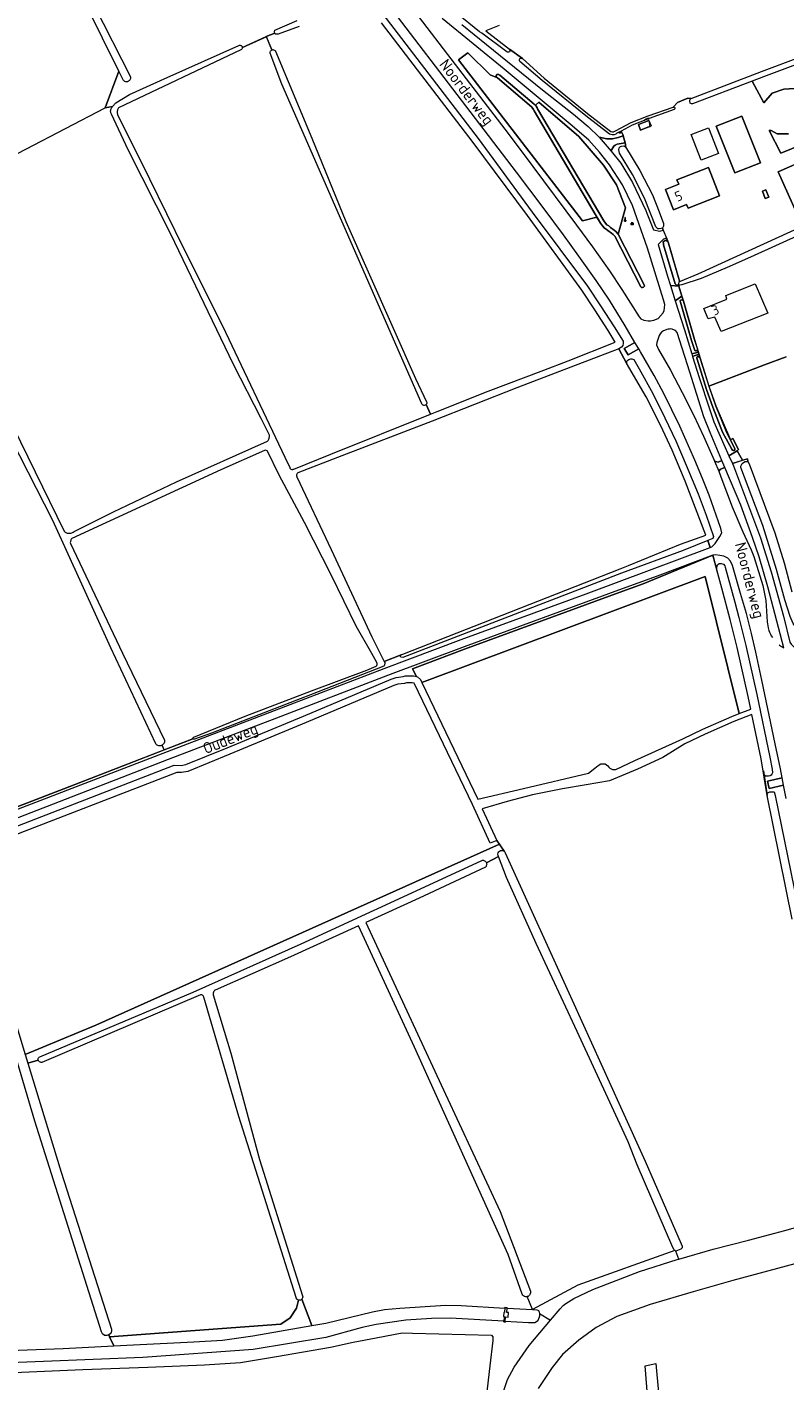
# Model space of a CAD drawing. Header units: metres. Extents: x 209813 to 223847, y 571801 to 587119.
# Tile 79 of 256: x 213337 to 213643, y 575029 to 575575. Entities that reach past the tile are written whole.
import ezdxf
from ezdxf.enums import TextEntityAlignment as Align

# ---------------------------------------------------------------- set-up
doc = ezdxf.new("R2010")
doc.units = ezdxf.units.M
for name, color, linetype, lineweight in [('B-RO-GR-BEPLANTING_CULTUUR_BOSPLANTSOEN-GV', 8, 'Continuous', 0), ('B-RO-GR-GRAS-GV', 8, 'Continuous', 0), ('B-RO-GR-GROENVOORZIENING-GV', 8, 'Continuous', 0), ('B-RO-GR-HOUTWAL-GV', 8, 'Continuous', 0), ('B-RO-IE-MEUBILAIR_WATERWEGMEUBILAIR-S', 8, 'Continuous', 0), ('B-RO-KL-BRANDSTOF_LOCATIEPAAL-S', 8, 'Continuous', 0), ('B-RO-KL-DATA_CAI-S', 8, 'Continuous', 0), ('B-RO-KW-KUNSTWERK_STUW-GV', 8, 'Continuous', 0), ('B-RO-OG-BEBOUWING-GV', 8, 'Continuous', 0), ('B-RO-OG-BEBOUWING-T18', 8, 'Continuous', 0), ('B-RO-OG-TERREIN_ERF-GV', 8, 'Continuous', 0), ('B-RO-OG-TOPOGRAFIE-T18', 8, 'Continuous', 0), ('B-RO-OG-WATER_GREPPEL-GV', 8, 'Continuous', 0), ('B-RO-OG-WEG-GV', 8, 'Continuous', 0), ('B-RO-VH-ONVERHARD-GV', 8, 'Continuous', 0), ('B-RO-VH-VERHARDING_PUIN-GV', 8, 'Continuous', 0), ('B-RO-VH-VERHARDING_STRAATBAKSTEEN-GV', 8, 'Continuous', 0), ('B-RO-VH-VERHARDING_TEGEL-GV', 8, 'Continuous', 0)]:
    doc.layers.add(name, color=color, linetype=linetype, lineweight=lineweight)
doc.styles.add('NLCS-ISO', font='txt')
doc.styles.add('NLCS-ISO-M200-T18', font='txt', dxfattribs={"height": 0.36})

# ---------------------------------------------------------------- blocks, each defined once
blk = doc.blocks.new('SIE-WATER_VERKLIKKER_TRANSPORTLEIDING-SO')
at = {"color": 0, "linetype": 'ByBlock', "lineweight": 18}
blk.add_circle((0, 0), 1.5, dxfattribs=at)
at = {"color": 0, "linetype": 'ByBlock', "lineweight": 18, "style": 'NLCS-ISO'}
blk.add_text('vt', height=1.5, dxfattribs=at).set_placement((0, 0), align=Align.MIDDLE_CENTER)
blk = doc.blocks.new('SKL-DATA_SIGNAAL_CAIKAST-SO')
at = {"color": 0, "linetype": 'ByBlock', "lineweight": 18}
for points in [[(-2, 2), (2, 2), (2, 1.68), (-2, 1.68)], [(-2, 1.52), (2, 1.52), (2, -2), (-2, -2)]]:
    blk.add_lwpolyline(points, close=True, dxfattribs=at)
at = {"color": 0, "linetype": 'ByBlock', "lineweight": 18, "style": 'NLCS-ISO'}
blk.add_text('cai', height=1.5, dxfattribs=at).set_placement((0, 0), align=Align.MIDDLE_CENTER)
blk = doc.blocks.new('SIE-WATER_WATERSTANDMETER-SO')
h = blk.add_hatch(color=256)
h.dxf.hatch_style = 1
h.paths.add_polyline_path([(0, 5.2), (-0.5, 5.2), (-0.5, 4.7), (0, 4.7)])
h = blk.add_hatch(color=256)
h.dxf.hatch_style = 1
h.paths.add_polyline_path([(0, 4.2), (-0.5, 4.2), (-0.5, 3.8), (0, 3.8)])
h = blk.add_hatch(color=256)
h.dxf.hatch_style = 1
h.paths.add_polyline_path([(0, 3.3), (-0.5, 3.3), (-0.5, 2.8), (0, 2.8)])
h = blk.add_hatch(color=256)
h.dxf.hatch_style = 1
h.paths.add_polyline_path([(0, 2.3), (-0.5, 2.3), (-0.5, 1.9), (0, 1.9)])
h = blk.add_hatch(color=256)
h.dxf.hatch_style = 1
h.paths.add_polyline_path([(0, 1.4), (-0.5, 1.4), (-0.5, 0.9), (0, 0.9)])
h = blk.add_hatch(color=256)
h.dxf.hatch_style = 1
h.paths.add_polyline_path([(0, 0.4), (-0.5, 0.4), (-0.5, 0), (0, 0)])
h = blk.add_hatch(color=256)
h.dxf.hatch_style = 1
h.paths.add_polyline_path([(0.5, 5.6), (0, 5.6), (0, 5.2), (0.5, 5.2)])
h = blk.add_hatch(color=256)
h.dxf.hatch_style = 1
h.paths.add_polyline_path([(0.5, 4.7), (0, 4.7), (0, 4.2), (0.5, 4.2)])
h = blk.add_hatch(color=256)
h.dxf.hatch_style = 1
h.paths.add_polyline_path([(0.5, 3.8), (0, 3.8), (0, 3.3), (0.5, 3.3)])
h = blk.add_hatch(color=256)
h.dxf.hatch_style = 1
h.paths.add_polyline_path([(0.5, 2.8), (0, 2.8), (0, 2.3), (0.5, 2.3)])
h = blk.add_hatch(color=256)
h.dxf.hatch_style = 1
h.paths.add_polyline_path([(0.5, 1.9), (0, 1.9), (0, 1.4), (0.5, 1.4)])
h = blk.add_hatch(color=256)
h.dxf.hatch_style = 1
h.paths.add_polyline_path([(0.5, 0.9), (0, 0.9), (0, 0.4), (0.5, 0.4)])
h = blk.add_hatch(color=256)
h.dxf.hatch_style = 1
h.paths.add_polyline_path([(0, -0.5), (-0.5, -0.5), (-0.5, -1), (0, -1)])
h = blk.add_hatch(color=256)
h.dxf.hatch_style = 1
h.paths.add_polyline_path([(0, -1.4), (-0.5, -1.4), (-0.5, -1.9), (0, -1.9)])
h = blk.add_hatch(color=256)
h.dxf.hatch_style = 1
h.paths.add_polyline_path([(0, -2.4), (-0.5, -2.4), (-0.5, -2.9), (0, -2.9)])
h = blk.add_hatch(color=256)
h.dxf.hatch_style = 1
h.paths.add_polyline_path([(0.5, 0), (0, 0), (0, -0.5), (0.5, -0.5)])
h = blk.add_hatch(color=256)
h.dxf.hatch_style = 1
h.paths.add_polyline_path([(0.5, -1), (0, -1), (0, -1.4), (0.5, -1.4)])
h = blk.add_hatch(color=256)
h.dxf.hatch_style = 1
h.paths.add_polyline_path([(0.5, -1.9), (0, -1.9), (0, -2.4), (0.5, -2.4)])
blk.add_lwpolyline([(0.5, -2.8), (0.5, 5.6), (-0.5, 5.6), (-0.5, -2.8)])
for points in [[(0.5, 5.6), (0, 5.6), (0, 5.2), (0.5, 5.2)], [(0.5, 5.2), (0, 5.2), (0, 4.7), (0.5, 4.7)], [(0.5, 4.7), (0, 4.7), (0, 4.2), (0.5, 4.2)], [(0.5, 4.2), (0, 4.2), (0, 3.8), (0.5, 3.8)], [(0.5, 3.8), (0, 3.8), (0, 3.3), (0.5, 3.3)], [(0.5, 3.3), (0, 3.3), (0, 2.8), (0.5, 2.8)], [(0.5, 2.8), (0, 2.8), (0, 2.3), (0.5, 2.3)], [(0.5, 2.3), (0, 2.3), (0, 1.9), (0.5, 1.9)], [(0.5, 1.9), (0, 1.9), (0, 1.4), (0.5, 1.4)], [(0.5, 1.4), (0, 1.4), (0, 0.9), (0.5, 0.9)], [(0.5, 0.9), (0, 0.9), (0, 0.4), (0.5, 0.4)], [(0.5, 0.4), (0, 0.4), (0, 0), (0.5, 0)], [(0.5, 0), (0, 0), (0, -0.5), (0.5, -0.5)], [(0.5, -0.5), (0, -0.5), (0, -1), (0.5, -1)], [(0.5, -1), (0, -1), (0, -1.4), (0.5, -1.4)], [(0.5, -1.4), (0, -1.4), (0, -1.9), (0.5, -1.9)], [(0.5, -1.9), (0, -1.9), (0, -2.4), (0.5, -2.4)], [(0.5, -2.4), (0, -2.4), (0, -2.9), (0.5, -2.9)]]:
    blk.add_lwpolyline(points, close=True)
for centre, radius, start, end in [((-1.6, -0.1), 0.381, 16.8947, 163.1053), ((-0.1, -0.1), 0.381, 16.8947, 163.1053), ((1.4, -0.1), 0.381, 16.8947, 163.1053), ((-2.3, 0.1), 0.413, 196.8947, 343.1053), ((-0.8, 0.1), 0.391, 196.8947, 343.1053), ((0.7, 0.1), 0.391, 196.8947, 343.1053), ((2.2, 0.1), 0.413, 196.8947, 343.1053)]:
    blk.add_arc(centre, radius, start, end)

msp = doc.modelspace()

# ---------------------------------------------------------------- linework, layer by layer
at = {"layer": 'B-RO-GR-BEPLANTING_CULTUUR_BOSPLANTSOEN-GV', "flags": 128}
for points in [[(213566.362, 575499.593), (213541.693, 575541.374), (213541.487, 575541.806), (213541.185, 575542.292), (213540.628, 575542.928), (213526.88, 575554.57), (213523.971, 575555.827), (213514.969, 575564.77), (213511.25, 575561.865), (213561.234, 575496.912), (213567.043, 575498.445)], [(213575.567, 575491.589), (213578.619, 575502.246), (213574.997, 575511.523), (213569.741, 575519.441), (213559.722, 575531.023), (213543.621, 575544.86), (213542.209, 575543.552), (213542.475, 575543.248), (213542.893, 575542.574), (213543.107, 575542.126), (213569.821, 575496.897), (213570.478, 575495.977), (213571.074, 575495.298), (213571.789, 575494.888), (213572.45, 575494.267), (213573.961, 575493.226), (213574.654, 575492.598)]]:
    msp.add_lwpolyline(points, close=True, dxfattribs=at)
at = {"layer": 'B-RO-GR-GRAS-GV', "flags": 128}
for points in [[(213241.158, 575594.851), (213252.576, 575572.253), (213277.59, 575521.965), (213288.572, 575500.916), (213368.702, 575542.583), (213374.17, 575557.375), (213354.432, 575597.375)], [(213527.641, 575575.707), (213522.237, 575573.561), (213531.71, 575566.25), (213536.98, 575562.39), (213545.719, 575554.447), (213563.252, 575540.211), (213572.691, 575532.96), (213573.276, 575532.81), (213573.726, 575532.81), (213574.024, 575532.962), (213574.469, 575533.289), (213580.79, 575536.677), (213587.758, 575539.344), (213597.825, 575542.811), (213599.521, 575544.657), (213603.754, 575546.443), (213605.02, 575546.357), (213633.476, 575557.147), (213715.165, 575587.965)], [(213713.73, 575584.873), (213634.278, 575555.032), (213629.668, 575553.278), (213634.314, 575544.549), (213637.753, 575548.385), (213642.383, 575550.105), (213646.749, 575550.37)], [(213320.853, 575255.864), (213352.057, 575267.853), (213392.507, 575283.568), (213391.684, 575285.451), (213391.507, 575285.358), (213391.322, 575285.285), (213391.129, 575285.231), (213390.933, 575285.197), (213390.733, 575285.184), (213390.534, 575285.192), (213390.336, 575285.221), (213389.956, 575285.34), (213389.608, 575285.535), (213389.451, 575285.659), (213389.309, 575285.798), (213389.163, 575285.977), (213371.002, 575324.707), (213347.638, 575376.081), (213327.681, 575415.022), (213311.739, 575447.345), (213286.353, 575496.128), (213280.196, 575509.477), (213246.662, 575577.041)], [(213447.005, 575575.373), (213438.487, 575572.215), (213437.313, 575572.302), (213437.161, 575572.681), (213433.699, 575571.259), (213435.954, 575565.901), (213436.141, 575565.964), (213436.381, 575565.996), (213436.623, 575565.976), (213436.965, 575565.854), (213437.165, 575565.716), (213437.331, 575565.54), (213437.457, 575565.332), (213452.101, 575530.274), (213465.724, 575496.643), (213493.903, 575433.353), (213498.362, 575423.885), (213498.413, 575423.675), (213498.405, 575423.352), (213498.298, 575423.048), (213498.164, 575422.857), (213499.967, 575418.999), (213502.552, 575420.042), (213523.199, 575428.2), (213545.671, 575436.727), (213555.455, 575440.538), (213574.337, 575448.036), (213571.584, 575452.689), (213566.184, 575461.092), (213560.895, 575469.041), (213539.086, 575499.152), (213517.09, 575528.513), (213480.084, 575576.788)], [(213322.67, 575431.793), (213352.117, 575371.841), (213352.337, 575371.629), (213352.578, 575371.441), (213352.837, 575371.28), (213353.112, 575371.146), (213353.399, 575371.042), (213353.695, 575370.968), (213353.998, 575370.926), (213354.303, 575370.916), (213354.608, 575370.938), (213354.909, 575370.991), (213355.203, 575371.076), (213355.486, 575371.19), (213355.755, 575371.334), (213356.143, 575371.613), (213372.049, 575379.588), (213397.473, 575391.689), (213434.218, 575408.065), (213434.417, 575408.332), (213434.587, 575408.618), (213434.726, 575408.921), (213434.833, 575409.236), (213434.906, 575409.561), (213434.945, 575409.891), (213434.949, 575410.224), (213434.929, 575410.476), (213431.581, 575417.19), (213420.441, 575439.075), (213395.048, 575491.878), (213378.027, 575525.549), (213371.198, 575539.927), (213371.081, 575540.194), (213370.992, 575540.472), (213370.933, 575540.758), (213370.904, 575541.048), (213370.906, 575541.34), (213370.938, 575541.63), (213371, 575541.915), (213371.092, 575542.192), (213371.212, 575542.458), (213371.367, 575542.722), (213371.678, 575543.063), (213368.702, 575542.583)], [(213644.368, 575531.981), (213639.738, 575531.981), (213637.356, 575533.437), (213636.563, 575533.437), (213641.193, 575524.308), (213664.079, 575533.569)], [(213666.328, 575528.277), (213640.134, 575516.768), (213649.924, 575494.807)], [(213643.421, 575442.161), (213634.584, 575438.88), (213612.219, 575430.297), (213615.022, 575422.293), (213620.965, 575408.614), (213621.794, 575409.194), (213624.122, 575404.696), (213623.646, 575404.22), (213625.793, 575400.363), (213627.72, 575400.992), (213627.932, 575399.828), (213628.408, 575398.981), (213638.78, 575371.094), (213642.59, 575359.029), (213645.606, 575347.281)], [(213392.507, 575283.568), (213404.115, 575288.077), (213404.083, 575288.231), (213404.189, 575288.524), (213404.333, 575288.634), (213404.5, 575288.675), (213425.134, 575297.101), (213451.856, 575307.439), (213474.196, 575315.771), (213477.987, 575317.285), (213478.24, 575317.623), (213478.377, 575318.022), (213478.383, 575318.444), (213478.268, 575318.826), (213476.305, 575322.488), (213469.954, 575333.441), (213460.007, 575353.854), (213449.044, 575375.219), (213438.862, 575394.389), (213434.187, 575404.005), (213433.997, 575404.175), (213433.656, 575404.347), (213433.279, 575404.405), (213432.903, 575404.344), (213415.299, 575396.535), (213355.209, 575368.862), (213355.044, 575368.614), (213354.905, 575368.351), (213354.795, 575368.074), (213354.714, 575367.787), (213354.664, 575367.494), (213354.644, 575367.196), (213354.66, 575366.858), (213375.756, 575322.53), (213392.571, 575287.51), (213392.605, 575287.313), (213392.618, 575287.114), (213392.61, 575286.915), (213392.581, 575286.717), (213392.462, 575286.337), (213392.374, 575286.158), (213392.267, 575285.989), (213392.143, 575285.832), (213392.004, 575285.689), (213391.684, 575285.451)], [(213526.605, 575247.085), (213524.035, 575245.908), (213516.852, 575261.592), (213493.519, 575310.264), (213493.335, 575310.437), (213492.556, 575310.625), (213490.902, 575310.665), (213490.224, 575310.582), (213489.387, 575310.398), (213486.75, 575310.064), (213485.121, 575309.471), (213449.731, 575294.588), (213418.983, 575281.845)], [(213645.829, 575215.239), (213635.714, 575265.155), (213633.272, 575279.916), (213629.524, 575297.861), (213622.303, 575295.034), (213610.726, 575289.909), (213602.521, 575285.977), (213593.667, 575280.556), (213583.348, 575275.794), (213572.103, 575271.031), (213562.71, 575269.444), (213553.185, 575267.856), (213541.015, 575265.475), (213530.828, 575262.697), (213520.786, 575259.792)], [(213418.983, 575281.845), (213402.048, 575274.889), (213399.537, 575274.427), (213397.605, 575274.409), (213325.828, 575246.726), (213316.007, 575242.419), (213311.754, 575240.143), (213311.747, 575239.755), (213324.386, 575200.435), (213336.462, 575160.726), (213364.907, 575172.47), (213527.686, 575245.505), (213526.605, 575247.085)], [(213520.786, 575259.792), (213526.605, 575247.085), (213529.594, 575242.715)], [(213598.525, 575081.664), (213598.21, 575081.887), (213597.698, 575082.835), (213583.222, 575116.263), (213579.661, 575125.504), (213559.091, 575170.004), (213542.51, 575205.454), (213530.513, 575232.083), (213527.404, 575240.503), (213522.469, 575238.024), (213522.554, 575237.703), (213522.57, 575237.539), (213522.551, 575237.209), (213522.516, 575237.048), (213522.397, 575236.741), (213522.313, 575236.598)], [(213530.095, 575241.983), (213557.02, 575182.626), (213576.545, 575139.636), (213586.542, 575117.701), (213601.017, 575084.273), (213601.374, 575083.367), (213601.393, 575082.789), (213601.263, 575082.554), (213600.917, 575082.233), (213598.844, 575081.437)], [(213522.313, 575236.598), (213522.216, 575236.465), (213522.043, 575236.284), (213495.341, 575223.737), (213473.847, 575213.944), (213505.972, 575144.639), (213528.046, 575097.436), (213540.183, 575065.211), (213540.237, 575064.953), (213540.246, 575064.588), (213540.178, 575064.23), (213540.038, 575063.893), (213539.831, 575063.593), (213539.565, 575063.343), (213539.254, 575063.153), (213538.964, 575063.048)], [(213369.42, 575047.371), (213368.467, 575047.424), (213367.621, 575047.979), (213367.272, 575048.888), (213340.366, 575133.859), (213325.667, 575182.987), (213321.361, 575199.37)], [(213370.504, 575046.845), (213439.52, 575051.952), (213443.356, 575054.466), (213445.87, 575058.434), (213446.68, 575061.634), (213446.385, 575061.76), (213446.161, 575061.924), (213445.976, 575062.132), (213445.789, 575062.503), (213445.74, 575062.717), (213422.669, 575135.709), (213408.46, 575183.819), (213408.416, 575184.043), (213408.326, 575184.254), (213408.115, 575184.524), (213407.932, 575184.661), (213407.724, 575184.758), (213407.501, 575184.809), (213407.158, 575184.796), (213343.096, 575157.537), (213342.842, 575157.521), (213342.591, 575157.558), (213342.242, 575157.708), (213342.043, 575157.866), (213341.88, 575158.061), (213341.762, 575158.286), (213341.707, 575158.473), (213337.526, 575157.227), (213350.909, 575113.216), (213371.219, 575049.986)], [(213600.006, 575078.15), (213613.975, 575082.21), (213628.124, 575085.861), (213638.769, 575088.619), (213642.854, 575089.736), (213667.82, 575096.686)], [(213690.138, 575004.625), (213682.324, 575034.56), (213676.458, 575062.568), (213674.526, 575069.771), (213674.287, 575072.522), (213673.132, 575072.775), (213671.192, 575082.163), (213670.396, 575082.622), (213621.877, 575069.526), (213605.798, 575065.029), (213588.443, 575059.817), (213575.014, 575055.053), (213566.665, 575050.598), (213559.731, 575045.545), (213553.19, 575039.741), (213549.019, 575034.44), (213543.374, 575026.038)], [(213543.849, 575056.289), (213543.82, 575055.22), (213543.37, 575053.65), (213543.14, 575053.34), (213542.7, 575052.94), (213541.95, 575052.54), (213539.38, 575052.45), (213530.047, 575053.071), (213530.024, 575052.778), (213529.463, 575052.823), (213529.486, 575053.108), (213507.83, 575054.34), (213500.31, 575054.25), (213490.03, 575053.52), (213477.95, 575051.75), (213472.3, 575050.55), (213457.72, 575046.57), (213428.39, 575041.76), (213383.934, 575038.527), (213323.62, 575036.13), (213304.46, 575035.662), (213302.894, 575036.375), (213302.258, 575037.582)], [(213307.032, 575031.334), (213359.737, 575033.663), (213385.878, 575034.615), (213408.738, 575035.568), (213423.237, 575036.414), (213437.842, 575038.954), (213459.538, 575042.659), (213468.745, 575044.669), (213478.059, 575046.469), (213488.43, 575048.479), (213492.664, 575048.268), (213524.519, 575047.527), (213525.049, 575046.892), (213525.049, 575045.304), (213523.779, 575035.144), (213518.275, 574987.475)], [(213528.616, 575022.326), (213530.953, 575029.575), (213533.606, 575034.654), (213539.724, 575043.357), (213548.346, 575053.49)], [(213303.071, 575040.808), (213319.06, 575040.98), (213351.74, 575042.06), (213372.144, 575043.164), (213370.165, 575047.605), (213369.42, 575047.371)], [(213370.165, 575047.605), (213370.504, 575046.845)], [(213372.144, 575043.164), (213370.504, 575046.845)], [(213593.372, 574948.533), (213586.521, 575035.094), (213590.835, 575036.13), (213597.655, 574961.594)]]:
    msp.add_lwpolyline(points, dxfattribs=at)
for points in [[(213579.719, 575357.876), (213600.735, 575366.597), (213610.896, 575370.167), (213602.69, 575391.898), (213597.371, 575404.512), (213592.66, 575414.542), (213586.892, 575425.924), (213578.983, 575439.523), (213575.812, 575445.333), (213556.529, 575437.952), (213534.795, 575429.578), (213500.58, 575416.217), (213462.46, 575401.431), (213446.429, 575395.374), (213446.116, 575395.069), (213445.967, 575394.818), (213445.873, 575394.541), (213445.845, 575394.104), (213445.953, 575393.681), (213459.84, 575364.432), (213476.235, 575329.214), (213481.232, 575319.265), (213576.474, 575356.529)], [(213496.424, 575310.745), (213518.979, 575263.695), (213537.48, 575267.986), (213563.617, 575274.203), (213566.239, 575276.145), (213567.507, 575277.285), (213568.552, 575277.879), (213569.255, 575277.929), (213570.377, 575277.912), (213571.494, 575277.163), (213571.849, 575276.579), (213572.209, 575276.147), (213573.329, 575275.611), (213574.711, 575275.71), (213582.278, 575279.301), (213601.687, 575288.032), (213609.814, 575291.911), (213621.457, 575297.066), (213624.383, 575298.211), (213610.682, 575353.532)], [(213448.013, 575061.989), (213452.102, 575051.377), (213457.69, 575052.34), (213476.51, 575056.97), (213481.36, 575057.86), (213487.53, 575058.42), (213506, 575059.57), (213512.22, 575059.41), (213529.878, 575058.411), (213529.897, 575058.654), (213530.793, 575058.583), (213530.775, 575058.36), (213541.036, 575057.834), (213538.964, 575063.048), (213538.73, 575062.999), (213538.365, 575062.99), (213538.007, 575063.058), (213537.835, 575063.119), (213537.67, 575063.198), (213537.37, 575063.405), (213537.12, 575063.671), (213536.93, 575063.982), (213531.222, 575080.094), (213493.442, 575163.642), (213470.845, 575212.576), (213443.479, 575200.108), (213413.072, 575186.716), (213412.909, 575186.594), (213412.76, 575186.455), (213412.626, 575186.302), (213412.509, 575186.135), (213412.41, 575185.957), (213412.33, 575185.77), (213412.27, 575185.575), (213412.231, 575185.375), (213412.213, 575185.172), (213412.23, 575184.838), (213419.371, 575161.29), (213430.976, 575118.4), (213448.321, 575063.311), (213448.384, 575062.9), (213448.353, 575062.624), (213448.202, 575062.236)], [(213598.525, 575081.664), (213559.277, 575067.646), (213541.036, 575057.834), (213542.76, 575057.77), (213543.25, 575057.65), (213543.47, 575057.48), (213543.65, 575057.21), (213543.8, 575056.81), (213543.849, 575056.289), (213548.346, 575053.49), (213552.165, 575058.123), (213553.421, 575059.48), (213554.436, 575060.253), (213557.788, 575062.303), (213565.36, 575065.952), (213584.17, 575073.121), (213599.374, 575077.978), (213600.006, 575078.15), (213598.844, 575081.437)]]:
    msp.add_lwpolyline(points, close=True, dxfattribs=at)
at = {"layer": 'B-RO-GR-GRAS-GV'}
for points in [[(213529.594, 575242.715, -0.1497972), (213530.095, 575241.983)], [(213371.219, 575049.986, -0.3587427), (213370.165, 575047.605)]]:
    msp.add_lwpolyline(points, format="xyb", dxfattribs=at)
at = {"layer": 'B-RO-GR-GROENVOORZIENING-GV', "flags": 128}
for points in [[(213310.95, 575250.988), (213393.882, 575282.851), (213437.05, 575299.469), (213481.277, 575316.44), (213512.319, 575328.115), (213562.675, 575346.546), (213612.768, 575365.21), (213611.71, 575368.014), (213601.763, 575363.993), (213576.996, 575354.788), (213488.784, 575320.892), (213488.013, 575320.991), (213487.666, 575321.488), (213488.038, 575321.936), (213481.232, 575319.265), (213481.446, 575318.804), (213481.488, 575318.554), (213481.477, 575318.245), (213481.403, 575317.945), (213481.342, 575317.802), (213481.179, 575317.54), (213481.055, 575317.401), (213451.461, 575305.758), (213426.562, 575296.056), (213411.587, 575290.355), (213404.662, 575287.828), (213404.35, 575287.838), (213404.201, 575287.941), (213404.115, 575288.077), (213352.057, 575267.853), (213320.853, 575255.864)], [(213322.587, 575248.805), (213396.583, 575277.343), (213399.298, 575277.252), (213401.235, 575277.61), (213417.905, 575284.458), (213448.642, 575297.196), (213484.089, 575312.104), (213486.02, 575312.807), (213488.933, 575313.192), (213489.746, 575313.371), (213490.728, 575313.492), (213492.45, 575313.471), (213493.02, 575313.423), (213494.224, 575313.132), (213492.699, 575316.303), (213513.669, 575324.164), (213576.074, 575347.063), (213585.652, 575350.539), (213613.781, 575362.056), (213591.33, 575353.663), (213575.708, 575347.994), (213513.449, 575325.149), (213482.509, 575313.551), (213437.752, 575296.401), (213394.14, 575279.641), (213322.303, 575251.877)]]:
    msp.add_lwpolyline(points, dxfattribs=at)
at = {"layer": 'B-RO-GR-HOUTWAL-GV', "flags": 128}
for points in [[(213496.424, 575310.745), (213610.682, 575353.532), (213624.383, 575298.211), (213629.068, 575300.045), (213628.012, 575305.1), (213623.644, 575324.833), (213620.815, 575336.127), (213617.409, 575348.752), (213613.781, 575362.056), (213585.652, 575350.539), (213576.074, 575347.063), (213513.669, 575324.164), (213492.699, 575316.303), (213494.224, 575313.132), (213494.717, 575313.018), (213495.84, 575311.962)], [(213372.144, 575043.164), (213380.085, 575043.597), (213404.47, 575044.83), (213416.05, 575045.53), (213428.28, 575047.27), (213452.102, 575051.377), (213448.013, 575061.989), (213447.713, 575061.753), (213447.459, 575061.641), (213447.048, 575061.578), (213446.68, 575061.634), (213445.87, 575058.434), (213443.356, 575054.466), (213439.52, 575051.952), (213370.504, 575046.845)]]:
    msp.add_lwpolyline(points, close=True, dxfattribs=at)
for points in [[(213529.594, 575242.715), (213527.686, 575245.505), (213364.907, 575172.47), (213336.462, 575160.726), (213337.526, 575157.227)], [(213337.526, 575157.227), (213341.707, 575158.473), (213341.679, 575158.657), (213341.714, 575159.036), (213341.864, 575159.385), (213342.022, 575159.584), (213342.348, 575159.822), (213404.205, 575185.822), (213447.774, 575205.355), (213477.164, 575218.919), (213478.39, 575219.524), (213520.593, 575238.99), (213520.919, 575239.04), (213521.249, 575239.021), (213521.41, 575238.986), (213521.717, 575238.866), (213521.993, 575238.685), (213522.225, 575238.451), (213522.322, 575238.317), (213522.469, 575238.024), (213527.404, 575240.503), (213527.211, 575241.025)]]:
    msp.add_lwpolyline(points, dxfattribs=at)
at = {"layer": 'B-RO-GR-HOUTWAL-GV'}
msp.add_lwpolyline([(213527.211, 575241.025, -0.7535322), (213529.594, 575242.715)], format="xyb", dxfattribs=at)
at = {"layer": 'B-RO-KW-KUNSTWERK_STUW-GV', "flags": 128}
msp.add_lwpolyline([(213530.775, 575058.36), (213530.793, 575058.583), (213529.897, 575058.654), (213529.738, 575056.646), (213529.451, 575056.669), (213529.321, 575055.026), (213529.636, 575055.001), (213529.463, 575052.823), (213530.024, 575052.778), (213530.19, 575054.871), (213531.262, 575054.786), (213531.409, 575056.639), (213530.643, 575056.7)], close=True, dxfattribs=at)
at = {"layer": 'B-RO-OG-BEBOUWING-GV', "flags": 128}
for points in [[(213588.87, 575535.269), (213588.005, 575537.451), (213583.74, 575535.761), (213584.605, 575533.579)], [(213622.659, 575516.267), (213633.035, 575520.41), (213625.524, 575539.221), (213615.148, 575535.078)], [(213611.982, 575518.496), (213599.325, 575513.502), (213600.033, 575511.706), (213594.631, 575509.575), (213597.855, 575501.401), (213603.228, 575503.521), (213603.798, 575502.075), (213616.486, 575507.081)], [(213634.88, 575505.932), (213636.316, 575506.472), (213635.186, 575509.479), (213633.75, 575508.939)]]:
    msp.add_lwpolyline(points, close=True, dxfattribs=at)
at = {"layer": 'B-RO-OG-TERREIN_ERF-GV', "flags": 128}
for points in [[(213349.584, 575612.697), (213378.87, 575555.083), (213378.903, 575554.913), (213378.915, 575554.568), (213378.894, 575554.397), (213378.799, 575554.065), (213378.637, 575553.761), (213378.533, 575553.623), (213378.285, 575553.383), (213378.143, 575553.284), (213377.833, 575553.133), (213377.668, 575553.083), (213377.422, 575553.043), (213377.154, 575553.038), (213376.982, 575553.059), (213376.651, 575553.154), (213376.494, 575553.227), (213376.208, 575553.42), (213376.042, 575553.581), (213374.17, 575557.375), (213368.702, 575542.583), (213371.678, 575543.063), (213373.04, 575544.557), (213378.476, 575547.965), (213393.754, 575554.737), (213422.647, 575567.705), (213422.844, 575567.766), (213423.152, 575567.777), (213423.353, 575567.73), (213423.54, 575567.643), (213423.776, 575567.445), (213423.895, 575567.276), (213423.975, 575567.086), (213424.018, 575566.82), (213433.699, 575571.259), (213437.161, 575572.681), (213436.965, 575573.172), (213437.182, 575573.911), (213446.155, 575577.727)], [(213646.749, 575550.37), (213642.383, 575550.105), (213637.753, 575548.385), (213634.314, 575544.549), (213629.668, 575553.278), (213605.52, 575544.09), (213605.122, 575544.09), (213604.675, 575544.463), (213604.501, 575545.184), (213604.501, 575545.606), (213604.725, 575546.104), (213605.02, 575546.357), (213603.754, 575546.443), (213599.521, 575544.657), (213597.825, 575542.811), (213598.266, 575542.754), (213598.507, 575542.47), (213598.436, 575542.1), (213598.251, 575541.873), (213588.15, 575538.207), (213581.29, 575535.583), (213576.806, 575533.18), (213577.523, 575531.843), (213578.539, 575527.863), (213578.542, 575526.789), (213584.394, 575517.293), (213589.445, 575507.493), (213592.187, 575500.618), (213593.923, 575495.877), (213593.833, 575494.783), (213593.518, 575494.049), (213593.7, 575493.205), (213595.269, 575489.713), (213595.839, 575487.902), (213600.385, 575472.642), (213600.81, 575472.66), (213607.866, 575475.542), (213649.924, 575494.807), (213640.134, 575516.768), (213666.328, 575528.277)], [(213664.079, 575533.569), (213641.193, 575524.308), (213636.563, 575533.437), (213637.356, 575533.437), (213639.738, 575531.981), (213644.368, 575531.981)], [(213672.323, 575501.876), (213629.02, 575482.3), (213619.554, 575478.194), (213609.014, 575473.762), (213601.25, 575471.12), (213600.515, 575470.948), (213599.937, 575470.958), (213601.271, 575466.608), (213601.944, 575464.492), (213606.432, 575449.089), (213608.65, 575441.501), (213612.219, 575430.297), (213634.584, 575438.88), (213643.421, 575442.161)]]:
    msp.add_lwpolyline(points, dxfattribs=at)
for points in [[(213584.605, 575533.579), (213583.74, 575535.761), (213588.005, 575537.451), (213588.87, 575535.269)], [(213616.03, 575524.128), (213609.016, 575521.461), (213605.084, 575531.802), (213612.098, 575534.469)], [(213625.524, 575539.221), (213633.035, 575520.41), (213622.659, 575516.267), (213615.148, 575535.078)], [(213616.486, 575507.081), (213603.798, 575502.075), (213603.228, 575503.521), (213597.855, 575501.401), (213594.631, 575509.575), (213600.033, 575511.706), (213599.325, 575513.502), (213611.982, 575518.496)], [(213633.75, 575508.939), (213635.186, 575509.479), (213636.316, 575506.472), (213634.88, 575505.932)], [(213614.593, 575458.152), (213611.923, 575457.389), (213610.211, 575461.578), (213619.469, 575465.364), (213619.062, 575466.867), (213630.864, 575471.534), (213636.014, 575459.73), (213617.119, 575452.328)]]:
    msp.add_lwpolyline(points, close=True, dxfattribs=at)
at = {"layer": 'B-RO-OG-WATER_GREPPEL-GV', "flags": 128}
for points in [[(213526.88, 575554.57), (213540.628, 575542.928), (213541.185, 575542.292), (213541.487, 575541.806), (213541.693, 575541.374), (213568.479, 575496.023), (213569.222, 575494.983), (213570.046, 575494.042), (213570.831, 575493.592), (213571.45, 575493.013), (213572.959, 575491.974), (213573.526, 575491.462), (213574.208, 575490.718), (213584.709, 575470.383), (213584.992, 575470.101), (213585.403, 575470.019), (213585.841, 575470.156), (213586.28, 575470.566), (213586.131, 575471.117), (213575.567, 575491.589), (213574.654, 575492.598), (213573.961, 575493.226), (213572.45, 575494.267), (213571.789, 575494.888), (213571.074, 575495.298), (213570.478, 575495.977), (213569.821, 575496.897), (213543.107, 575542.126), (213542.893, 575542.574), (213542.475, 575543.248), (213541.752, 575544.072), (213527.88, 575555.68), (213527.66, 575555.88), (213527.47, 575555.98), (213526.98, 575556.02), (213526.7, 575555.94), (213526.5, 575555.72), (213526.44, 575555.43), (213526.54, 575554.94), (213526.65, 575554.77)], [(213600.093, 575471.545), (213600.299, 575472.745), (213595.839, 575487.902), (213595.6, 575488.59), (213595.39, 575488.8), (213594.96, 575489.01), (213594.58, 575489.01), (213594.15, 575488.81), (213593.8, 575488.42), (213593.828, 575487.876), (213593.921, 575487.338), (213598.548, 575471.604), (213599.159, 575471.037), (213599.53, 575470.965), (213599.937, 575470.958)], [(213601.944, 575464.492), (213601.835, 575464.77), (213601.528, 575465.016), (213601.11, 575465.12), (213600.65, 575464.79), (213600.647, 575464.463), (213600.696, 575464.128), (213605.188, 575448.711), (213606.361, 575445.023), (213606.587, 575444.702), (213606.797, 575444.558), (213607.191, 575444.483), (213607.523, 575444.714), (213607.581, 575445.017), (213607.548, 575445.431), (213606.432, 575449.089)], [(213622.615, 575404.4), (213622.711, 575404.643), (213622.721, 575405.043), (213619.218, 575412.166), (213615.022, 575422.293), (213612.524, 575429.341), (213608.65, 575441.501), (213608.24, 575442), (213607.87, 575442.25), (213607.58, 575442.24), (213607.4, 575442.07), (213607.35, 575441.8), (213607.35, 575441.53), (213607.411, 575441.106), (213611.291, 575428.926), (213613.801, 575421.846), (213617.641, 575411.666), (213621.387, 575404.847), (213621.725, 575404.467), (213622.005, 575404.293), (213622.315, 575404.284)]]:
    msp.add_lwpolyline(points, close=True, dxfattribs=at)
at = {"layer": 'B-RO-OG-WEG-GV', "flags": 128}
for points in [[(213480.667, 575580.283), (213519.141, 575530.096), (213540.893, 575500.442), (213563.226, 575470.592), (213568.528, 575462.624), (213573.968, 575454.16), (213577.658, 575448.362), (213577.591, 575447.421), (213577.458, 575446.71), (213576.937, 575445.998), (213575.812, 575445.333), (213578.983, 575439.523), (213579.034, 575439.983), (213579.274, 575440.501), (213579.545, 575440.81), (213579.86, 575441.03), (213580.25, 575441.18), (213580.647, 575441.23), (213581.102, 575441.242), (213581.946, 575440.992), (213584.098, 575437.298), (213589.592, 575427.338), (213594.423, 575417.552), (213598.808, 575408.204), (213603.063, 575398.349), (213607.833, 575386.886), (213611.047, 575378.268), (213614.055, 575369.689), (213613.81, 575368.863), (213611.71, 575368.014), (213612.768, 575365.21), (213613.379, 575365.435), (213614.756, 575366.836), (213616.563, 575369.606), (213617.417, 575371.143), (213617.038, 575372.796), (213612.333, 575386.27), (213609.603, 575392.976), (213606.5, 575400.413), (213600.451, 575414.098), (213594.032, 575427.373), (213590.114, 575434.618), (213584.574, 575444.144), (213583.908, 575445.302), (213579.602, 575442.956), (213578.019, 575445.456), (213582.393, 575447.934), (213578.44, 575454.65), (213572.043, 575464.923), (213566.723, 575472.919), (213559.805, 575482.715), (213553.513, 575491.332), (213545.4, 575502.374), (213534.662, 575516.539), (213514.189, 575543.395), (213483.112, 575583.895)], [(213512.52, 575576.18), (213522.46, 575568.05), (213545.06, 575549.75), (213557.56, 575539.95), (213563.46, 575535.06), (213567.906, 575530.725), (213571, 575530.08), (213572.14, 575530.01), (213573.35, 575530.07), (213575.55, 575530.57), (213576.76, 575531.03), (213577.675, 575531.248), (213577.523, 575531.843), (213576.806, 575533.18), (213575.111, 575532.271), (213574.656, 575531.938), (213574.014, 575531.61), (213573.124, 575531.61), (213572.149, 575531.86), (213562.508, 575539.269), (213544.941, 575553.533), (213535.97, 575561.28), (213535.86, 575561.45), (213535.76, 575561.94), (213535.88, 575562.37), (213536.02, 575562.45), (213536.3, 575562.53), (213536.79, 575562.49), (213536.98, 575562.39), (213531.71, 575566.25), (213531.83, 575566.08), (213531.94, 575565.59), (213531.9, 575565.31), (213531.71, 575565.08), (213531.43, 575564.98), (213530.93, 575565.01), (213530.75, 575565.1), (213520.614, 575572.669), (213519.679, 575573.224), (213505.322, 575584.88)], [(213493.592, 575581.204), (213509.884, 575560.066), (213531.193, 575532.139), (213541.243, 575518.878), (213558.822, 575495.227), (213565.291, 575486.451), (213572.056, 575476.767), (213577.046, 575469.287), (213584.032, 575458.254), (213584.797, 575457.421), (213585.903, 575456.863), (213587.752, 575456.603), (213588.647, 575456.634), (213589.928, 575456.831), (213591.766, 575457.567), (213593.698, 575459.867), (213594.18, 575460.826), (213594.349, 575461.832), (213594.417, 575463.265), (213593.876, 575465.066), (213587.47, 575485.87), (213581.44, 575503.1), (213577.41, 575511.42), (213572.046, 575519.582), (213568.14, 575524.69), (213563.71, 575529.48), (213557.1, 575535.27), (213529.69, 575558.14), (213504.56, 575578.5)], [(213627.72, 575400.992), (213621.713, 575399.024), (213622.11, 575398.16), (213632.98, 575369.09), (213637.36, 575355.44), (213642.24, 575337.49), (213644.88, 575327.01), (213645.32, 575326.27), (213646.875, 575324.73), (213647.288, 575324.09), (213647.553, 575323.258), (213648.62, 575323.073)], [(213661.456, 575330.437), (213660.494, 575329.778), (213659.439, 575329.234), (213658.424, 575328.908), (213656.182, 575328.736), (213655.073, 575328.884), (213653.384, 575329.355), (213650.85, 575330.09), (213649.21, 575331.111), (213647.269, 575333.102), (213646.215, 575334.595), (213645.023, 575337.402), (213642.809, 575344.136), (213639.444, 575356.376), (213633.92, 575374.11), (213625.103, 575397.43), (213625.131, 575398.006), (213625.294, 575398.529), (213625.661, 575399.06), (213626.157, 575399.439), (213626.874, 575399.881), (213627.932, 575399.828), (213627.72, 575400.992)], [(213642.419, 575324.783), (213640.324, 575332.99), (213635.99, 575349.35), (213632.48, 575361.4), (213629.79, 575369.17), (213625.06, 575382.32), (213618.615, 575397.514), (213616.944, 575396.736), (213616.178, 575395.967), (213616.976, 575393.721), (213621.611, 575381.623)], [(213621.611, 575381.623), (213625.864, 575371.512), (213629.261, 575364.239), (213630.325, 575361.583), (213633.89, 575349.878), (213635.18, 575343.795), (213635.748, 575335.183), (213636.081, 575332.752), (213636.386, 575331.767)], [(213643.411, 575264.025), (213642.323, 575269.314), (213636.493, 575268.003), (213635.852, 575270.929), (213641.705, 575272.236), (213641.03, 575275.922), (213638.989, 575286.053), (213633.506, 575311.717), (213631.071, 575323.014), (213629.327, 575330.467), (213627.304, 575338.537), (213625.009, 575346.685), (213621.685, 575357.989), (213620.974, 575359.741), (213619.878, 575360.884), (213618.213, 575361.679), (213616.559, 575362.021), (213614.825, 575362.173), (213613.781, 575362.056), (213615.436, 575355.985), (213615.436, 575357.299), (213615.641, 575358.241), (213616.378, 575358.734), (213617.179, 575358.809), (213618.027, 575358.455), (213618.597, 575357.765), (213618.803, 575357.306), (213622.724, 575343.152), (213624.304, 575337.013), (213627.148, 575325.659), (213631.532, 575305.857), (213636.804, 575280.612), (213637.692, 575275.825), (213637.808, 575274.312), (213637.586, 575273.729), (213637.363, 575273.34), (213636.848, 575273.122), (213636.302, 575272.973), (213635.742, 575272.908), (213635.36, 575272.93), (213635.15, 575272.99), (213634.667, 575273.543), (213634.171, 575275.067), (213635.714, 575265.155), (213635.652, 575265.984), (213635.935, 575266.267), (213636.75, 575266.63), (213637.041, 575266.66), (213638.027, 575266.692), (213638.487, 575266.621), (213638.968, 575265.214), (213648.967, 575215.87)], [(213640.474, 575325.988), (213640.716, 575325.807)]]:
    msp.add_lwpolyline(points, dxfattribs=at)
for points in [[(213567.043, 575498.445), (213561.234, 575496.912), (213511.25, 575561.865), (213514.969, 575564.77), (213523.971, 575555.827), (213526.88, 575554.57), (213526.65, 575554.77), (213526.54, 575554.94), (213526.44, 575555.43), (213526.56, 575555.86), (213526.7, 575555.94), (213526.98, 575556.02), (213527.47, 575555.98), (213527.66, 575555.88), (213527.88, 575555.68), (213541.752, 575544.072), (213542.209, 575543.552), (213543.621, 575544.86), (213559.722, 575531.023), (213569.741, 575519.441), (213574.997, 575511.523), (213578.619, 575502.246), (213575.567, 575491.589), (213586.131, 575471.117), (213586.28, 575470.566), (213585.841, 575470.156), (213585.403, 575470.019), (213584.992, 575470.101), (213584.709, 575470.383), (213574.208, 575490.718), (213573.526, 575491.462), (213572.959, 575491.974), (213571.45, 575493.013), (213570.831, 575493.592), (213570.046, 575494.042), (213569.222, 575494.983), (213568.479, 575496.023)], [(213587.12, 575500), (213589.82, 575493.26), (213592.45, 575492.73), (213593.7, 575493.205), (213593.518, 575494.049), (213592.89, 575493.84), (213592.17, 575493.74), (213591.63, 575493.78), (213590.757, 575494.494), (213586.255, 575506.047), (213581.326, 575515.607), (213576.207, 575524.192), (213575.904, 575525.637), (213575.987, 575526.352), (213576.53, 575526.89), (213576.97, 575527.08), (213577.62, 575527.17), (213578.13, 575527.03), (213578.542, 575526.789), (213578.539, 575527.863), (213578.381, 575528.48), (213575.19, 575527.92), (213574.42, 575527.5), (213573.9, 575527.08), (213573.02, 575525.78), (213572.833, 575525.087), (213576.73, 575520.18), (213581.44, 575512.39), (213586.7, 575501.06)], [(213596.677, 575470.808), (213600.047, 575470.6), (213599.937, 575470.958), (213599.53, 575470.965), (213599.159, 575471.037), (213598.548, 575471.604), (213593.921, 575487.338), (213593.828, 575487.876), (213593.8, 575488.42), (213594.15, 575488.81), (213594.58, 575489.01), (213594.96, 575489.01), (213595.39, 575488.8), (213595.6, 575488.59), (213595.269, 575489.713), (213595.147, 575489.983), (213593.91, 575489.5), (213591.74, 575487.41), (213595.5, 575474.57)], [(213598.575, 575464.745), (213602.403, 575452.961), (213605.337, 575443.287), (213607.95, 575443.997), (213607.548, 575445.431), (213607.581, 575445.017), (213607.523, 575444.714), (213607.191, 575444.483), (213606.797, 575444.558), (213606.587, 575444.702), (213606.361, 575445.023), (213605.188, 575448.711), (213600.696, 575464.128), (213600.647, 575464.463), (213600.65, 575464.79), (213601.11, 575465.12), (213601.528, 575465.016), (213601.835, 575464.77), (213601.944, 575464.492), (213601.271, 575466.608)], [(213614.483, 575400.011), (213615.985, 575399.617), (213617.453, 575400.255), (213612.67, 575411.53), (213610.16, 575417.89), (213604.47, 575435.86), (213599.405, 575451.982), (213598.684, 575452.738), (213597.682, 575453.184), (213597.37, 575453.29), (213596.59, 575453.34), (213596.14, 575453.32), (213595.76, 575453.25), (213595.21, 575453.1), (213594.24, 575452.74), (213593.85, 575452.55), (213593.49, 575452.34), (213593.08, 575452.05), (213592.529, 575451.427), (213592.087, 575450.676), (213591.151, 575447.901), (213591.019, 575446.899), (213591.847, 575445.043), (213596.675, 575436.677), (213601.482, 575427.744), (213605.962, 575418.708), (213609.969, 575410.064), (213614.309, 575400.426)], [(213608.169, 575443.215), (213605.651, 575442.273), (213608.27, 575433.81), (213612.49, 575421.17), (213614.22, 575415.86), (213620.252, 575402.206), (213623.646, 575404.22), (213624.122, 575404.696), (213621.794, 575409.194), (213620.965, 575408.614), (213622.721, 575405.043), (213622.711, 575404.643), (213622.615, 575404.4), (213622.315, 575404.284), (213622.005, 575404.293), (213621.725, 575404.467), (213621.387, 575404.847), (213617.641, 575411.666), (213613.801, 575421.846), (213611.291, 575428.926), (213607.411, 575441.106), (213607.35, 575441.53), (213607.35, 575441.8), (213607.4, 575442.07), (213607.58, 575442.24), (213607.87, 575442.25), (213608.24, 575442), (213608.65, 575441.501)]]:
    msp.add_lwpolyline(points, close=True, dxfattribs=at)
at = {"layer": 'B-RO-OG-WEG-GV'}
for points in [[(213636.386, 575331.767, 0.0800449), (213637.796, 575328.918)], [(213640.716, 575325.807, 0.0496272), (213642.419, 575324.783)]]:
    msp.add_lwpolyline(points, format="xyb", dxfattribs=at)
at = {"layer": 'B-RO-VH-ONVERHARD-GV', "flags": 128}
msp.add_lwpolyline([(213435.954, 575565.901), (213433.758, 575571.118), (213424.015, 575566.717), (213423.942, 575566.417), (213423.843, 575566.236), (213423.709, 575566.08), (213423.454, 575565.906), (213374.111, 575542.533), (213373.946, 575542.296), (213373.806, 575542.044), (213373.694, 575541.778), (213373.61, 575541.502), (213373.556, 575541.219), (213373.531, 575540.932), (213373.537, 575540.643), (213373.572, 575540.357), (213373.638, 575540.076), (213373.729, 575539.811), (213386.608, 575513.953), (213400.343, 575485.93), (213416.013, 575454.547), (213441.214, 575401.627), (213443.141, 575397.462), (213443.207, 575397.257), (213443.382, 575396.988), (213443.631, 575396.785), (213443.931, 575396.67), (213444.145, 575396.647), (213444.358, 575396.669), (213444.562, 575396.735), (213444.75, 575396.844), (213459.733, 575402.776), (213499.967, 575418.999), (213498.164, 575422.857), (213497.931, 575422.659), (213497.736, 575422.566), (213497.418, 575422.506), (213497.203, 575422.523), (213496.996, 575422.584), (213496.72, 575422.752), (213496.571, 575422.908), (213496.459, 575423.091), (213439.989, 575552.11), (213435.28, 575564.567), (213435.249, 575564.808), (213435.297, 575565.168), (213435.39, 575565.392), (213435.612, 575565.679), (213435.805, 575565.826)], close=True, dxfattribs=at)
at = {"layer": 'B-RO-VH-VERHARDING_PUIN-GV', "flags": 128}
for points in [[(213567.906, 575530.725), (213572.833, 575525.087), (213573.02, 575525.78), (213573.9, 575527.08), (213574.42, 575527.5), (213575.19, 575527.92), (213578.381, 575528.48), (213577.675, 575531.248), (213576.76, 575531.03), (213575.55, 575530.57), (213573.35, 575530.07), (213572.14, 575530.01), (213571, 575530.08)], [(213601.271, 575466.608), (213600.047, 575470.6), (213596.677, 575470.808), (213598.575, 575464.745)]]:
    msp.add_lwpolyline(points, close=True, dxfattribs=at)
at = {"layer": 'B-RO-VH-VERHARDING_STRAATBAKSTEEN-GV', "flags": 128}
for points in [[(213582.393, 575447.934), (213578.019, 575445.456), (213579.602, 575442.956), (213583.908, 575445.302)], [(213625.793, 575400.363), (213623.646, 575404.22), (213620.252, 575402.206), (213621.713, 575399.024)], [(213618.615, 575397.514), (213617.453, 575400.255), (213615.985, 575399.617), (213614.483, 575400.011), (213616.178, 575395.967), (213616.944, 575396.736)], [(213641.705, 575272.236), (213635.852, 575270.929), (213636.493, 575268.003), (213642.323, 575269.314)]]:
    msp.add_lwpolyline(points, close=True, dxfattribs=at)
at = {"layer": 'B-RO-VH-VERHARDING_TEGEL-GV', "flags": 128}
msp.add_lwpolyline([(213605.337, 575443.287), (213605.651, 575442.273), (213608.169, 575443.215), (213607.95, 575443.997)], close=True, dxfattribs=at)

# ---------------------------------------------------------------- block references
at = {"layer": 'B-RO-IE-MEUBILAIR_WATERWEGMEUBILAIR-S', "xscale": 0.2, "yscale": 0.2, "zscale": 0.2}
msp.add_blockref('SIE-WATER_WATERSTANDMETER-SO', (213578.392, 575497.152), dxfattribs=at)
at = {"layer": 'B-RO-KL-BRANDSTOF_LOCATIEPAAL-S', "xscale": 0.2, "yscale": 0.2, "zscale": 0.2}
msp.add_blockref('SIE-WATER_VERKLIKKER_TRANSPORTLEIDING-SO', (213576.28, 575532.578), dxfattribs=at)
at = {"layer": 'B-RO-KL-DATA_CAI-S', "xscale": 0.2, "yscale": 0.2, "zscale": 0.2}
msp.add_blockref('SKL-DATA_SIGNAAL_CAIKAST-SO', (213581.195, 575495.748), dxfattribs=at)

# ---------------------------------------------------------------- texts
at = {"layer": 'B-RO-OG-BEBOUWING-T18', "style": 'NLCS-ISO-M200-T18'}
for s, rotation, p in [('7', 21.6, (213587.759, 575536.477)), ('5', 21.5, (213599.964, 575506.956)), ('3', 22.2, (213614.77, 575460.997))]:
    msp.add_text(s, height=4, rotation=rotation, dxfattribs=at).set_placement(p, align=Align.MIDDLE)
at = {"layer": 'B-RO-OG-TOPOGRAFIE-T18', "style": 'NLCS-ISO-M200-T18'}
for s, rotation, p in [('Noorderweg', 307.4, (213514.002, 575548.483)), ('Noorderweg', 284.5, (213628.048, 575351.806)), ('Oudeweg', 22, (213419.416, 575287.568))]:
    msp.add_text(s, height=4.5, rotation=rotation, dxfattribs=at).set_placement(p, align=Align.MIDDLE)

doc.saveas('drawing.dxf')
